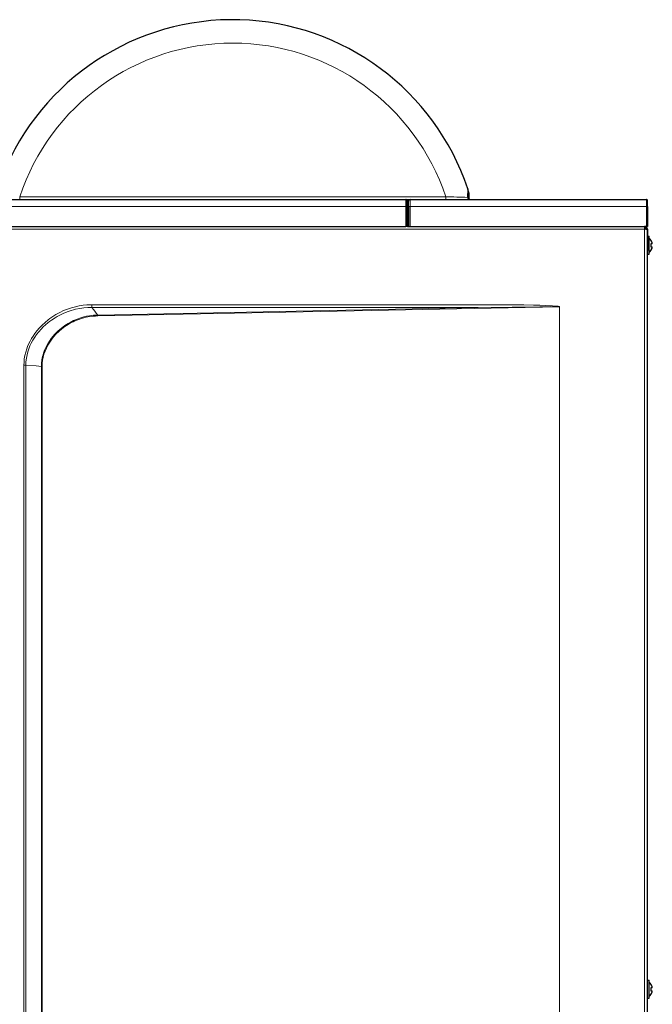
# Model space of a CAD drawing. Extents: x -370 to 240, y -34 to 836.
# Tile 9 of 9: x -145 to 206, y 288 to 836. Entities that reach past the tile are written whole.
import ezdxf

# ---------------------------------------------------------------- set-up
doc = ezdxf.new("R2010")
doc.units = 0

msp = doc.modelspace()

# ---------------------------------------------------------------- linework, layer by layer
at = {"color": 7, "lineweight": 15}
for p, q in [((103.825775, 741.706787), (103.775032, 736.857788)), ((103.851799, 738.841309), (104.599602, 739.092896)), ((103.851799, 738.773926), (104.651825, 738.773926)), ((-145.209198, 735.737305), (-145.209198, 737.237305)), ((-145.209198, 737.237305), (91.612793, 737.237305)), ((69.351807, 731.807007), (69.351807, 735.737305)), ((70.351807, 735.245972), (70.351807, 735.737305)), ((70.351807, 735.245972), (70.351807, 720.737305)), ((70.351807, 735.245972), (70.990875, 735.245972)), ((71.851807, 731.807007), (71.851807, 735.737305)), ((91.612793, 735.737305), (91.612793, 737.237305)), ((203.151794, 731.807007), (203.151794, 735.737305)), ((-240.648193, 731.807007), (69.351807, 731.807007)), ((69.351807, 731.807007), (69.351807, 720.737305)), ((71.851807, 731.807007), (71.851807, 720.737305)), ((71.851807, 731.807007), (203.151794, 731.807007)), ((203.151794, 731.807007), (203.151794, 720.737305)), ((202.041809, 719.137207), (-238.73819, 719.137207)), ((202.051804, 87.337265), (202.051804, 719.127319)), ((-105.055176, 677.223999), (109.696754, 677.223999)), ((-105.055176, 675.681396), (-105.055176, 677.223999)), ((-105.055176, 675.681396), (109.696754, 675.681396)), ((-101.867096, 671.500488), (109.696106, 675.681274)), ((-101.853821, 670.986206), (154.831909, 676.058838)), ((154.831909, 676.058838), (154.831909, 137.015717)), ((154.831909, 676.058838), (154.871704, 676.058838)), ((154.871704, 676.058838), (154.871704, 137.015717)), ((-141.780121, 643.612915), (-142.871582, 643.612915)), ((-142.871582, 169.461609), (-142.871582, 643.612915)), ((-141.780121, 169.461609), (-141.780121, 643.612915)), ((-133.125824, 642.910034), (-132.748749, 642.910034)), ((-133.125824, 642.910034), (-133.125824, 170.164459)), ((-132.748749, 642.910034), (-132.748749, 170.164459))]:
    msp.add_line(p, q, dxfattribs=at)
at = {"color": 7, "lineweight": 30}
for p, q in [((103.851799, 741.547607), (103.851799, 737.237305)), ((104.651825, 735.9104), (104.651825, 738.773926)), ((-240.648193, 735.737305), (69.351807, 735.737305)), ((69.351807, 735.737305), (70.351807, 735.737305)), ((69.851807, 731.79834), (69.851807, 735.237305)), ((70.351807, 735.737305), (118.851799, 735.737305)), ((70.851807, 731.789673), (70.851807, 734.737305)), ((71.851807, 735.737305), (203.151794, 735.737305)), ((203.651794, 731.79834), (203.651794, 735.237305)), ((69.851807, 731.79834), (69.851807, 720.737305)), ((70.851807, 731.789673), (70.851807, 720.737305)), ((203.651794, 731.79834), (203.651794, 720.737305)), ((-240.648193, 720.737305), (69.351807, 720.737305)), ((69.851547, 720.737305), (69.351807, 720.737305)), ((70.851807, 720.737305), (69.851807, 720.737305)), ((70.351807, 720.737305), (69.852051, 720.737305)), ((70.351807, 720.737305), (70.851791, 720.737305)), ((70.851807, 720.737305), (71.851807, 720.737305)), ((71.851807, 720.737305), (203.151794, 720.737305)), ((202.041794, 719.737427), (202.051804, 719.737427)), ((202.041809, 720.737305), (202.041809, 719.137207)), ((202.051804, 719.937256), (202.041809, 719.937256)), ((202.041809, 719.127319), (202.041809, 719.137207)), ((202.051804, 719.127319), (202.041809, 719.127319)), ((202.051804, 719.737427), (202.051804, 719.127197)), ((203.557999, 719.127319), (202.051804, 719.127319)), ((202.804901, 719.407104), (203.557999, 719.677002)), ((202.851807, 719.137207), (202.851807, 719.127319)), ((202.851807, 719.137207), (203.65181, 719.137207)), ((203.65155, 720.737305), (203.151794, 720.737305)), ((203.65181, 719.137207), (203.65181, 715.137207)), ((203.65181, 89.117493), (203.65181, 718.737305)), ((203.65181, 715.237427), (204.618469, 715.237427)), ((203.65181, 715.237427), (204.618469, 715.237427)), ((203.65181, 715.137207), (203.65181, 707.33728)), ((204.618469, 714.625366), (204.618469, 715.237427)), ((204.618469, 705.237427), (204.618469, 714.625366)), ((205.581009, 713.178589), (205.581009, 713.058105)), ((205.581009, 713.178589), (205.581009, 713.058105)), ((205.581009, 711.070801), (205.581009, 709.404053)), ((206.409195, 711.070801), (205.581009, 711.070801)), ((205.581009, 711.070801), (205.581009, 709.404053)), ((205.581009, 711.070801), (205.581009, 709.404053)), ((205.581009, 711.070801), (205.581009, 709.404053)), ((205.581009, 709.404053), (206.409195, 709.404053)), ((205.581009, 707.416748), (205.581009, 707.296265)), ((205.581009, 707.416748), (205.581009, 707.296265)), ((203.65181, 705.237427), (204.618469, 705.237427)), ((203.65181, 301.737427), (204.618469, 301.737427)), ((204.618469, 301.125366), (204.618469, 301.737427)), ((204.618469, 291.737427), (204.618469, 301.125366)), ((205.581009, 299.678619), (205.581009, 299.558105)), ((205.581009, 297.57077), (205.581009, 295.904114)), ((206.409195, 297.57077), (205.581009, 297.57077)), ((205.581009, 297.57077), (205.581009, 295.904114)), ((205.581009, 295.904114), (206.409195, 295.904114)), ((203.65181, 291.737427), (204.618469, 291.737427)), ((205.581009, 293.916809), (205.581009, 293.796265))]:
    msp.add_line(p, q, dxfattribs=at)
at = {"color": 7, "lineweight": 15}
for points in [[(69.851807, 735.237305), (69.854294, 735.238159), (69.874023, 735.239868), (70.351807, 735.245972)], [(-105.055176, 677.223999), (-106.445282, 677.199341), (-107.855133, 677.123535), (-109.937897, 676.917236), (-112.059235, 676.589844), (-114.215698, 676.133423), (-116.402344, 675.539673), (-118.612579, 674.800415), (-120.79892, 673.924561), (-122.989655, 672.892822), (-125.171661, 671.69873), (-126.263794, 671.033081), (-127.34726, 670.324219), (-128.401367, 669.585083), (-129.442017, 668.803711), (-131.121429, 667.422729), (-132.742706, 665.928833), (-134.290741, 664.326294), (-135.648499, 662.747314), (-136.883362, 661.134766), (-137.806854, 659.789795), (-138.662537, 658.408081), (-139.445343, 656.996338), (-140.295654, 655.244019), (-140.835602, 653.964355), (-141.311737, 652.678467), (-141.885315, 650.821167), (-142.324799, 648.974854), (-142.632568, 647.151611), (-142.812927, 645.36145), (-142.871582, 643.612915)], [(-105.055176, 675.681396), (-107.268036, 675.65332), (-109.528442, 675.486572), (-111.832611, 675.171143), (-114.174438, 674.697876), (-115.356964, 674.39917), (-116.545593, 674.057495), (-118.800568, 673.292358), (-121.060974, 672.363892), (-122.196472, 671.832886), (-123.327972, 671.258301), (-124.438507, 670.647949), (-125.54071, 669.994141), (-127.57782, 668.64917), (-128.576447, 667.918701), (-129.558533, 667.149902), (-130.837769, 666.065796), (-132.07663, 664.915405), (-133.26828, 663.701172), (-134.573486, 662.227051), (-135.780334, 660.699829), (-136.873688, 659.142456), (-137.871307, 657.531616), (-138.747284, 655.913086), (-139.505219, 654.292114), (-140.156586, 652.651367), (-140.689789, 651.030396), (-141.11615, 649.40979), (-141.492188, 647.443848), (-141.711761, 645.507324), (-141.780151, 643.612915)], [(154.871704, 676.058838), (154.869553, 676.073853), (154.856506, 676.098633), (154.838776, 676.11731), (154.798981, 676.145264), (154.698807, 676.190674), (154.504593, 676.248901), (154.127563, 676.324829), (153.404633, 676.423706), (152.57637, 676.505615), (150.933014, 676.624268), (147.320984, 676.796143), (143.970963, 676.903931), (140.358185, 676.989746), (135.05954, 677.079834), (124.488602, 677.182251), (109.696106, 677.223999)], [(154.831909, 676.058838), (154.702179, 676.085815), (154.403732, 676.10376), (153.293488, 676.129395), (149.933517, 676.141357), (143.828262, 676.10791), (128.5849, 675.943237), (109.696106, 675.681274)], [(-101.867065, 671.500488), (-104.144989, 671.366333), (-105.297913, 671.240723), (-106.459503, 671.07373), (-108.020508, 670.783813), (-109.593231, 670.413574), (-111.174469, 669.959229), (-113.194946, 669.253052), (-115.212921, 668.398193), (-117.215729, 667.389282), (-118.206787, 666.825928), (-119.18811, 666.222778), (-120.15741, 665.579956), (-121.112305, 664.897339), (-122.029297, 664.191895), (-122.927429, 663.449219), (-123.78186, 662.690552), (-124.61319, 661.898071), (-125.694916, 660.776001), (-126.723236, 659.598022), (-127.691803, 658.368286), (-128.711639, 656.915283), (-129.638184, 655.410522), (-130.463928, 653.864136), (-131.182648, 652.287231), (-131.561737, 651.328003), (-131.899689, 650.36438), (-132.196991, 649.395996), (-132.452454, 648.427856), (-132.837891, 646.504272), (-133.060242, 644.607178), (-133.125854, 642.910034)], [(-101.853821, 670.986206), (-103.096649, 670.939209), (-104.352936, 670.845337), (-106.329651, 670.60083), (-108.336487, 670.227539), (-110.369171, 669.715454), (-112.420807, 669.055176), (-114.48172, 668.237427), (-115.51181, 667.766968), (-116.539246, 667.25415), (-118.350006, 666.237427), (-120.131836, 665.081909), (-121.868469, 663.787109), (-123.541351, 662.354858), (-124.91983, 661.01123), (-126.221008, 659.576294), (-127.431, 658.058838), (-128.536865, 656.470093), (-129.5271, 654.822876), (-130.391876, 653.132202), (-131.115967, 651.434937), (-131.706146, 649.727539), (-132.161621, 648.024414), (-132.484192, 646.338379), (-132.677856, 644.680786), (-132.748779, 642.910034)], [(-141.780151, 643.612915), (-136.007751, 643.16272), (-133.125824, 642.910034)]]:
    msp.add_lwpolyline(points, dxfattribs=at)
at = {"color": 7, "lineweight": 30}
for centre, radius, start, end in [((-26.798203, 697.834473), 137.794801, 18.565535, 158.16292), ((103.351799, 741.547607), 0.5, 0.00001, 18.565535), ((-25.998169, 695.142578), 137.794801, 18.599725, 19.551169), ((103.651825, 738.773926), 1, 0, 18.599725), ((69.351807, 735.237305), 0.5, 0, 90.000003), ((71.851807, 734.737305), 1, 90.000003, 179.999995), ((105.351799, 737.237305), 1.5, 180.000009, 269.999997), ((203.151794, 735.237305), 0.5, 0, 90.000003), ((202.051804, 719.137207), 1.6, 0, 90.000003), ((202.051804, 719.137207), 0.8, 0, 90.000003), ((202.051804, 718.137451), 1.6, 65.861451, 90.000003), ((202.75206, 718.725464), 0.900151, 0.748278, 26.495446), ((201.611069, 710.237427), 4.940736, 36.533394, 52.504777), ((201.611069, 710.237427), 4.940736, 36.533394, 52.504777), ((201.611099, 710.237427), 4.86993, 9.852785, 35.394051), ((201.611099, 710.237427), 4.86993, 9.852785, 35.394051), ((201.610825, 710.237305), 4.870226, 9.852638, 35.393227), ((201.610825, 710.237305), 4.870226, 9.852638, 35.393227), ((201.611069, 710.237427), 4.940736, 307.495223, 323.466606), ((201.610825, 710.237549), 4.870226, 324.606431, 341.745512), ((201.611099, 710.237427), 4.86993, 324.605949, 350.147215), ((201.611099, 710.237427), 4.86993, 324.605949, 350.147215), ((201.611069, 296.737427), 4.940736, 36.533394, 52.504777), ((201.611099, 296.737427), 4.86993, 9.852785, 35.394051), ((201.611099, 296.737427), 4.86993, 324.605949, 350.147215), ((201.610825, 296.737305), 4.870226, 9.852638, 35.393227), ((201.611069, 296.737427), 4.940736, 307.495223, 323.466606)]:
    msp.add_arc(centre, radius, start, end, dxfattribs=at)
at = {"color": 7, "lineweight": 15}
for centre, radius, start, end in [((-26.798203, 697.834473), 124.794801, 18.405534, 161.594462), ((164.425888, 2877.310303), 2141.311362, 268.051338, 268.376926), ((102.949715, 737.220215), 0.901803, 336.295178, 1.085473), ((-19.632111, 737.488647), 105.437824, 215.88738, 218.744776)]:
    msp.add_arc(centre, radius, start, end, dxfattribs=at)
for centre, major_axis, ratio, start_param, end_param in [((105.044731, 737.237305), (0, 1.5), 0.874928, 1.8265521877, 3.1415926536), ((69.351807, 731.79834), (0.5, 0), 0.017452, 0, 1.5707963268), ((71.851807, 731.789673), (-1, 0), 0.017452, 4.7123889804, 6.2831853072), ((203.151794, 731.79834), (0.5, 0), 0.017452, 0, 1.5707963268), ((-101.867096, 670.986206), (-0.015808, 0.799843), 0.016577, 4.712060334, 5.410355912)]:
    msp.add_ellipse(centre, major_axis=major_axis, ratio=ratio, start_param=start_param, end_param=end_param, dxfattribs=at)

doc.saveas('drawing.dxf')
